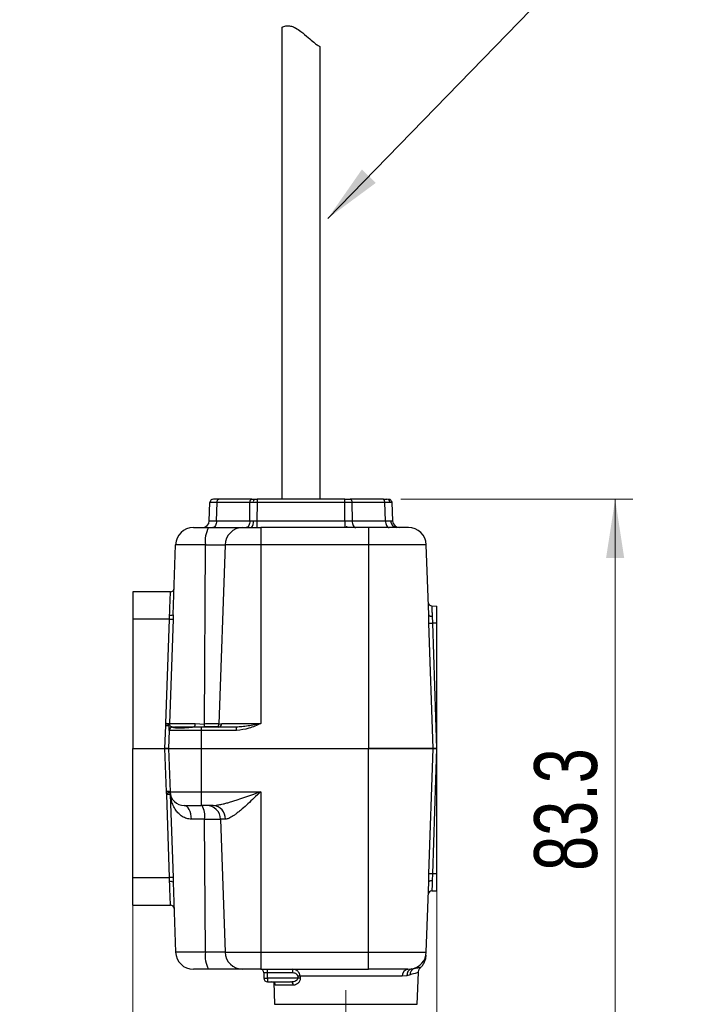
# Model space of a CAD drawing. Header units: millimetres. Extents: x 15 to 415, y 5 to 292.
# Tile 4 of 48: x 60 to 98, y 81 to 137. Entities that reach past the tile are written whole.
import ezdxf

# ---------------------------------------------------------------- set-up
doc = ezdxf.new("R2010")
doc.units = ezdxf.units.MM
doc.linetypes.add('PHANTOM', pattern=[12.7, 6.35, -1.27, 1.27, -1.27, 1.27, -1.27])
doc.styles.add('SLDTEXTSTYLE0', font='TXT', dxfattribs={"width": 0.75})
doc.dimstyles.new('SLDDIMSTYLE1', dxfattribs={"dimtxt": 3.527778, "dimasz": 3.302, "dimexe": 0, "dimexo": 0.0625, "dimgap": 0.881944, "dimtad": 1, "dimdec": 1, "dimlfac": 2.5, "dimrnd": 1e-09, "dimzin": 12, "dimdsep": 46, "dimtxsty": 'SLDTEXTSTYLE0', "dimsah": 1, "dimcen": 0.09, "dimadec": 0, "dimazin": 3, "dimtfac": 1, "dimtdec": 1, "dimtmove": 0, "dimatfit": 0, "dimfxl": 1, "dimfrac": 2, "dimtolj": 1, "dimtzin": 12, "dimarcsym": 0})
doc.dimstyles.new('SLDDIMSTYLE2', dxfattribs={"dimtxt": 3.527778, "dimasz": 3.302, "dimexe": 0, "dimexo": 0.0625, "dimgap": 0.881944, "dimtad": 1, "dimdec": 1, "dimlfac": 2.5, "dimrnd": 1e-09, "dimzin": 12, "dimdsep": 46, "dimtxsty": 'SLDTEXTSTYLE0', "dimsah": 1, "dimcen": 0.09, "dimadec": 0, "dimazin": 3, "dimtfac": 1, "dimtdec": 1, "dimtofl": 0, "dimtmove": 0, "dimatfit": 3, "dimfxl": 1, "dimfrac": 2, "dimtolj": 1, "dimtzin": 12, "dimarcsym": 0})
doc.dimstyles.new('SLDDIMSTYLE5', dxfattribs={"dimtxt": 0.18, "dimasz": 3.302, "dimexe": 0, "dimexo": 0.0625, "dimgap": 0, "dimtad": 0, "dimtih": 1, "dimtoh": 1, "dimdec": 0, "dimrnd": 1e-09, "dimzin": 0, "dimdsep": 46, "dimtxsty": 'Standard', "dimsah": 1, "dimcen": 0.09, "dimadec": 0, "dimazin": 0, "dimtfac": 3.302, "dimtdec": 0, "dimtofl": 0, "dimtmove": 0, "dimatfit": 3, "dimfxl": 1, "dimfrac": 2, "dimtolj": 1, "dimtzin": 0, "dimarcsym": 0})
doc.dimstyles.new('SLDDIMSTYLE6', dxfattribs={"dimtxt": 3.527778, "dimasz": 3.302, "dimexe": 0, "dimexo": 0.0625, "dimgap": 0.881944, "dimtad": 1, "dimlfac": 2.5, "dimrnd": 1e-09, "dimzin": 12, "dimdsep": 46, "dimtxsty": 'SLDTEXTSTYLE0', "dimsah": 1, "dimcen": 0.09, "dimadec": 0, "dimazin": 3, "dimtfac": 1, "dimtmove": 0, "dimatfit": 0, "dimfxl": 1, "dimfrac": 2, "dimtolj": 1, "dimtzin": 12, "dimarcsym": 0})

# ---------------------------------------------------------------- blocks, each defined once
blk = doc.blocks.new('_D_8')
at = {"color": 7, "linetype": 'Continuous', "lineweight": 0}
for p, q in [((83.156, 94.788), (83.156, 61.539)), ((78.043, 69.777), (78.043, 61.539)), ((78.043, 62.539), (71.693, 62.539)), ((78.043, 62.539), (83.156, 62.539)), ((83.156, 62.539), (96.205, 62.539))]:
    blk.add_line(p, q, dxfattribs=at)
at = {"color": 7, "linetype": 'Continuous', "lineweight": 18}
for points in [[(78.043, 62.539), (74.741, 63.047), (74.741, 62.031)], [(83.156, 62.539), (86.458, 62.031), (86.458, 63.047)]]:
    blk.add_solid(points, dxfattribs=at)
at = {"color": 7, "linetype": 'Continuous', "lineweight": 18, "insert": (84.475, 67.087), "char_height": 3.5278, "attachment_point": 1, "style": 'SLDTEXTSTYLE0'}
blk.add_mtext('12.78', dxfattribs=at)
blk = doc.blocks.new('_D_9')
at = {"color": 7, "linetype": 'Continuous', "lineweight": 0}
for p, q in [((66.09, 94.788), (66.09, 51.481)), ((83.156, 94.788), (83.156, 51.481)), ((66.09, 52.481), (59.74, 52.481)), ((66.09, 52.481), (83.156, 52.481)), ((83.156, 52.481), (89.506, 52.481))]:
    blk.add_line(p, q, dxfattribs=at)
at = {"color": 7, "linetype": 'Continuous', "lineweight": 18}
for points in [[(66.09, 52.481), (62.788, 52.989), (62.788, 51.973)], [(83.156, 52.481), (86.458, 51.973), (86.458, 52.989)]]:
    blk.add_solid(points, dxfattribs=at)
at = {"color": 7, "linetype": 'Continuous', "lineweight": 18, "insert": (70.218, 57.028), "char_height": 3.5278, "attachment_point": 1, "style": 'SLDTEXTSTYLE0'}
blk.add_mtext('42.7', dxfattribs=at)
blk = doc.blocks.new('_D_10')
at = {"color": 7, "linetype": 'Continuous', "lineweight": 0}
for p, q in [((81.13, 109.788), (94.157, 109.788)), ((93.157, 76.468), (93.157, 109.788)), ((81.163, 76.468), (94.157, 76.468))]:
    blk.add_line(p, q, dxfattribs=at)
at = {"color": 7, "linetype": 'Continuous', "lineweight": 18}
for points in [[(93.157, 109.788), (92.649, 106.486), (93.665, 106.486)], [(93.157, 76.468), (93.665, 79.77), (92.649, 79.77)]]:
    blk.add_solid(points, dxfattribs=at)
at = {"color": 7, "linetype": 'Continuous', "lineweight": 18, "insert": (88.61, 88.914), "char_height": 3.5278, "attachment_point": 1, "rotation": 90, "style": 'SLDTEXTSTYLE0'}
blk.add_mtext('83.3', dxfattribs=at)

msp = doc.modelspace()

# ---------------------------------------------------------------- linework, layer by layer
at = {"color": 7, "linetype": 'Continuous', "lineweight": 25}
for p, q in [((74.443265, 136.291492), (74.443265, 109.788263)), ((76.603265, 109.788263), (76.603265, 135.199449)), ((70.380872, 108.574303), (70.416524, 109.595242)), ((70.780629, 108.574303), (70.816281, 109.595242)), ((72.660802, 109.595242), (70.816281, 109.595242)), ((72.760741, 109.788263), (70.91622, 109.788263)), ((72.651249, 108.574303), (72.660802, 109.595242)), ((72.853632, 109.595488), (72.660802, 109.595242)), ((72.760741, 109.788263), (72.905362, 109.788263)), ((73.060559, 109.595242), (72.853632, 109.595488)), ((72.905362, 109.788263), (73.060559, 109.788263)), ((73.060559, 109.595242), (73.051006, 108.574303)), ((73.060559, 109.788263), (73.060559, 109.595242)), ((77.985971, 109.788263), (73.060559, 109.788263)), ((77.985971, 109.595242), (73.060559, 109.595242)), ((77.985971, 109.595242), (77.985971, 109.788263)), ((77.995524, 108.574303), (77.985971, 109.595242)), ((80.13031, 109.788263), (78.285788, 109.788263)), ((78.385727, 109.595242), (78.39528, 108.574303)), ((80.230249, 109.595242), (78.385727, 109.595242)), ((80.265901, 108.574303), (80.230249, 109.595242)), ((80.630005, 109.595242), (80.623145, 109.595443)), ((80.630005, 109.595242), (80.665657, 108.574303)), ((70.780629, 108.574303), (72.651249, 108.574303)), ((72.651249, 108.574303), (72.844072, 108.573811)), ((72.844072, 108.573811), (73.051006, 108.574303)), ((73.051006, 108.574303), (77.995524, 108.574303)), ((73.051006, 108.574303), (73.051006, 108.188263)), ((77.995524, 108.574303), (77.995524, 108.188263)), ((78.39528, 108.574303), (80.265901, 108.574303)), ((73.269905, 108.188263), (73.269905, 107.223162)), ((79.323265, 108.188263), (73.269905, 108.188263)), ((78.083265, 108.268263), (78.083265, 108.188263)), ((79.323265, 108.188263), (79.323265, 107.223162)), ((81.557576, 108.188263), (79.323265, 108.188263)), ((68.352519, 103.298755), (68.489563, 107.223162)), ((70.164376, 107.223162), (68.489563, 107.223162)), ((70.102363, 97.160188), (70.164376, 107.223162)), ((70.164376, 107.223162), (71.26812, 107.223162)), ((71.26812, 107.223162), (70.922228, 97.160188)), ((73.269905, 107.223162), (71.26812, 107.223162)), ((73.269905, 107.223162), (73.269905, 97.181283)), ((79.323265, 107.223162), (73.269905, 107.223162)), ((79.323265, 107.223162), (79.323265, 95.788263)), ((82.556967, 107.223162), (79.323265, 107.223162)), ((82.694478, 103.285359), (82.556967, 107.223162)), ((68.204412, 104.588263), (66.090247, 104.588263)), ((66.090247, 104.588263), (66.090247, 103.044102)), ((82.862916, 103.79292), (83.156282, 103.782675)), ((83.156282, 102.822967), (83.156282, 103.782675)), ((66.090247, 103.044102), (66.090247, 95.788263)), ((68.143903, 103.044102), (66.090247, 103.044102)), ((67.949436, 97.181536), (68.143903, 103.044102)), ((68.143903, 103.044102), (68.152641, 103.27046)), ((68.343768, 103.044102), (68.148508, 97.181283)), ((68.352519, 103.298755), (68.343768, 103.044102)), ((82.709039, 102.823273), (82.694478, 103.285359)), ((82.887376, 103.208634), (82.901844, 102.823277)), ((82.941366, 95.788263), (82.709039, 102.823273)), ((82.901844, 102.823277), (83.133444, 95.788263)), ((83.156282, 102.822967), (82.901844, 102.823277)), ((83.156282, 95.788263), (83.156282, 102.822967)), ((67.890369, 95.788263), (67.935552, 97.082138)), ((67.935552, 97.082138), (67.949436, 97.181536)), ((68.125412, 96.795242), (68.090247, 95.788263)), ((69.923265, 96.795242), (68.125412, 96.795242)), ((68.142649, 97.13962), (68.13543, 97.082138)), ((68.148508, 97.181283), (69.592162, 97.181283)), ((68.32529, 96.988263), (68.338136, 96.988263)), ((68.413977, 96.956616), (68.408698, 96.958973)), ((69.721051, 96.988263), (68.436829, 96.988263)), ((70.101267, 96.993937), (69.527669, 96.9913)), ((69.592162, 97.181283), (70.102363, 97.160188)), ((69.923265, 96.988263), (69.721051, 96.988263)), ((69.923265, 96.988263), (69.923265, 96.795242)), ((71.910767, 96.988263), (69.923265, 96.988263)), ((69.923265, 96.795242), (69.923265, 95.788263)), ((71.910767, 96.795242), (69.923265, 96.795242)), ((70.922804, 96.9913), (70.819418, 96.993937)), ((70.922228, 97.160188), (71.074847, 97.181283)), ((71.074847, 97.181283), (73.269905, 97.181283)), ((71.910767, 96.795242), (71.910767, 96.988263)), ((66.090247, 95.788263), (67.890369, 95.788263)), ((66.090247, 88.532423), (66.090247, 95.788263)), ((68.090247, 95.788263), (67.890369, 95.788263)), ((67.975154, 93.360343), (67.890369, 95.788263)), ((67.890369, 95.788263), (68.090247, 95.788263)), ((68.090247, 95.788263), (69.923265, 95.788263)), ((68.090247, 95.788263), (68.175032, 93.360343)), ((69.923265, 95.788263), (79.323265, 95.788263)), ((69.923265, 95.788263), (69.923265, 93.360343)), ((79.323265, 95.788263), (82.941366, 95.788263)), ((79.323265, 84.353363), (79.323265, 95.788263)), ((82.940821, 95.788263), (79.323265, 95.788263)), ((82.709095, 88.753363), (82.940821, 95.788263)), ((83.139848, 95.788263), (82.908883, 88.753363)), ((83.156282, 95.788263), (83.139848, 95.788263)), ((83.156282, 88.753363), (83.156282, 95.788263)), ((67.981843, 93.274647), (67.975154, 93.360343)), ((67.988083, 93.193447), (67.981843, 93.274647)), ((68.143903, 88.532423), (67.988083, 93.193447)), ((68.175032, 93.360343), (69.923265, 93.360343)), ((68.180383, 93.291786), (68.187403, 93.193447)), ((68.187403, 93.193447), (68.343768, 88.532423)), ((69.923265, 93.360343), (73.269905, 93.360343)), ((69.923265, 93.360343), (69.923265, 92.588263)), ((73.269905, 93.360343), (73.269905, 84.353363)), ((70.591622, 92.588263), (69.923265, 92.588263)), ((70.118387, 91.816182), (69.374769, 91.816182)), ((70.118387, 91.816182), (71.011603, 91.816182)), ((70.164376, 84.353363), (70.118387, 91.816182)), ((71.011603, 91.816182), (71.26812, 84.353363)), ((71.28375, 91.816182), (71.011603, 91.816182)), ((66.090247, 88.532423), (68.143903, 88.532423)), ((66.090247, 86.988263), (66.090247, 88.532423)), ((68.152641, 88.306065), (68.143903, 88.532423)), ((68.343768, 88.532423), (68.352519, 88.27777)), ((82.694683, 88.29703), (82.709095, 88.753363)), ((82.908883, 88.753363), (82.894561, 88.373085)), ((83.156282, 88.753363), (82.908883, 88.753363)), ((83.156282, 87.788263), (83.156282, 88.753363)), ((68.352519, 88.27777), (68.489563, 84.353363)), ((82.556967, 84.353363), (82.694683, 88.29703)), ((82.870054, 87.788263), (83.156282, 87.788263)), ((66.090247, 86.988263), (68.204412, 86.988263)), ((70.164376, 84.353363), (68.489563, 84.353363)), ((71.26812, 84.353363), (70.164376, 84.353363)), ((71.26812, 84.353363), (73.269905, 84.353363)), ((73.269905, 84.353363), (79.323265, 84.353363)), ((73.269905, 84.353363), (73.269905, 83.388263)), ((79.323265, 84.353363), (82.556967, 84.353363)), ((79.323265, 83.388263), (79.323265, 84.353363)), ((73.269905, 83.388263), (79.323265, 83.388263)), ((73.643265, 83.188263), (73.443265, 83.188263)), ((73.443265, 83.188263), (73.443265, 82.888263)), ((73.643265, 83.188263), (73.643265, 83.388263)), ((75.040465, 83.188263), (73.643265, 83.188263)), ((73.643265, 82.888263), (73.643265, 83.188263)), ((75.040465, 83.388263), (75.040465, 83.188263)), ((75.472867, 83.002222), (75.346385, 82.995242)), ((75.346385, 82.995242), (75.352292, 82.888263)), ((81.21102, 83.002222), (75.472867, 83.002222)), ((75.472867, 83.002222), (75.478609, 82.895242)), ((81.468386, 83.024332), (81.21102, 83.002222)), ((81.647399, 83.074595), (81.468386, 83.024332)), ((81.522774, 83.388263), (81.734596, 83.404055)), ((82.050005, 81.421283), (82.112437, 83.209098)), ((73.443265, 82.888263), (73.643265, 82.888263)), ((73.643265, 82.888263), (73.643265, 82.688263)), ((75.352292, 82.888263), (73.643265, 82.888263)), ((73.643265, 82.688263), (74.944463, 82.688263)), ((73.993212, 82.661574), (74.036524, 81.421283)), ((75.090402, 82.495242), (74.090999, 82.495242)), ((75.478609, 82.895242), (75.352292, 82.888263))]:
    msp.add_line(p, q, dxfattribs=at)
at = {"color": 7, "linetype": 'PHANTOM', "lineweight": 18}
msp.add_line((78.043265, 70.776504), (78.043265, 83.028263), dxfattribs=at)
at = {"color": 8, "linetype": 'Continuous', "lineweight": 25}
msp.add_line((74.036524, 81.421283), (82.050005, 81.421283), dxfattribs=at)
at = {"color": 7, "linetype": 'Continuous', "lineweight": 25, "flags": 128}
for points in [[(70.816281, 109.595242), (70.818783, 109.633253), (70.824865, 109.66961), (70.834305, 109.702978), (70.846754, 109.73213), (70.861756, 109.755997), (70.878759, 109.773699), (70.897139, 109.784588), (70.91622, 109.788263)], [(72.660802, 109.595242), (72.663304, 109.633253), (72.669387, 109.66961), (72.678826, 109.702978), (72.691275, 109.73213), (72.706277, 109.755997), (72.723281, 109.773699), (72.74166, 109.784588), (72.760741, 109.788263)], [(78.285788, 109.788263), (78.304869, 109.784588), (78.323249, 109.773699), (78.340252, 109.755997), (78.355254, 109.73213), (78.367703, 109.702978), (78.377143, 109.66961), (78.383225, 109.633253), (78.385727, 109.595242)], [(80.230249, 109.595242), (80.227747, 109.633253), (80.221664, 109.66961), (80.212225, 109.702978), (80.199776, 109.73213), (80.184774, 109.755997), (80.16777, 109.773699), (80.149391, 109.784588), (80.13031, 109.788263)], [(80.430127, 109.788263), (80.468289, 109.784588), (80.5047, 109.77384)], [(80.624839, 109.633948), (80.625001, 109.633253), (80.630005, 109.595242)], [(70.780629, 108.574303), (70.775625, 108.498282), (70.76346, 108.425568), (70.744581, 108.358832), (70.719682, 108.300527), (70.689678, 108.252794), (70.655672, 108.217389), (70.618912, 108.195612), (70.580751, 108.188263)], [(72.651249, 108.574303), (72.646245, 108.498282), (72.63408, 108.425568), (72.615202, 108.358832), (72.590303, 108.300527), (72.560299, 108.252794), (72.526292, 108.217389), (72.489533, 108.195612), (72.451371, 108.188263)], [(78.39528, 108.574303), (78.400284, 108.498282), (78.412449, 108.425568), (78.431328, 108.358832), (78.456227, 108.300527), (78.486231, 108.252794), (78.520237, 108.217389), (78.556997, 108.195612), (78.595158, 108.188263)], [(80.265901, 108.574303), (80.270905, 108.498282), (80.28307, 108.425568), (80.301949, 108.358832), (80.326847, 108.300527), (80.356851, 108.252794), (80.390858, 108.217389), (80.427617, 108.195612), (80.465779, 108.188263)], [(82.694478, 103.285359), (82.698632, 103.269709), (82.709842, 103.254875), (82.727705, 103.241392), (82.751575, 103.229745), (82.780594, 103.220355), (82.813713, 103.213561), (82.849741, 103.209606), (82.887376, 103.208634)], [(69.374769, 91.816182), (69.364749, 91.968223), (69.34039, 92.113652), (69.302589, 92.247124), (69.252733, 92.363734), (69.192655, 92.459199), (69.124563, 92.53001), (69.050958, 92.573564), (68.974545, 92.588263)], [(82.694683, 88.29703), (82.699013, 88.312932), (82.71072, 88.327971), (82.729363, 88.34158), (82.754239, 88.353244), (82.784408, 88.362525), (82.818732, 88.369071), (82.855918, 88.372636), (82.894561, 88.373085)]]:
    msp.add_lwpolyline(points, dxfattribs=at)
at = {"color": 8, "linetype": 'Continuous', "lineweight": 25, "flags": 128}
msp.add_lwpolyline([(70.922804, 96.9913), (70.915153, 96.989841), (70.909229, 96.988263)], dxfattribs=at)
at = {"color": 7, "linetype": 'Continuous', "lineweight": 25}
for centre, radius, start, end in [((70.616403, 109.588263), 0.2, 148.5934184, 178), ((70.616403, 109.588263), 0.2, 90, 130.0454618), ((73.076885, 109.638907), 0.227436, 138.9520115, 191.0056618), ((80.336144, 109.601958), 0.186805, 358.2707873, 85.8080104), ((69.981116, 108.588263), 0.4, 270, 358), ((72.397565, 108.486973), 0.454872, 318.9520115, 11.0056618), ((80.932067, 108.560872), 0.373609, 178.2707873, 265.8080104), ((81.065413, 108.588263), 0.4, 182, 270), ((69.488954, 107.188263), 1, 90, 178), ((71.649133, 107.450501), 1.50206, 150.582738, 188.705262), ((72.259366, 107.196692), 0.9916, 90.4356675, 178.4703304), ((81.557576, 107.188263), 1, 2, 90), ((68.204412, 104.788263), 0.2, 270, 358), ((82.869896, 103.992798), 0.2, 182, 268), ((68.21127, 103.576427), 0.311533, 259.1525124, 296.962017), ((82.805408, 104.342856), 1.522636, 266.3712674, 273.6312597), ((68.32529, 96.788263), 0.2, 90, 178), ((67.947872, 97.188259), 0.200757, 345.9791988, 358.0086558), ((68.338118, 96.888576), 0.099686, 44.9253444, 89.9895768), ((69.364903, 97.152492), 0.229076, 315.2782671, 7.2200373), ((69.45638, 97.08132), 0.65078, 352.2833738, 6.9608364), ((70.719028, 97.170934), 0.203484, 299.5612526, 356.9730629), ((70.879451, 97.181826), 0.195397, 282.8191289, 359.8405507), ((68.075093, 91.926509), 1.437313, 86.0128986, 93.9871014), ((68.204761, 91.850879), 1.441114, 90.9692408, 98.8984895), ((68.087743, 91.502957), 1.693425, 86.6261316, 93.3738684), ((68.974545, 93.388263), 0.8, 182, 270), ((68.930581, 91.998053), 1.201648, 351.294738, 29.417262), ((70.218606, 91.795006), 0.79328, 1.529672, 89.5643321), ((70.536435, 91.842523), 0.747779, 357.9813277, 85.7676758), ((68.243836, 87.060197), 1.475614, 86.1168025, 93.8831975), ((82.808989, 87.21791), 1.538699, 86.2776742, 93.7223258), ((68.21127, 88.000098), 0.311533, 63.037983, 100.8474876), ((82.870054, 87.588263), 0.2, 90, 178), ((68.204412, 86.788263), 0.2, 2, 90), ((69.488954, 84.388263), 1, 182, 270), ((71.649133, 84.126024), 1.50206, 171.294738, 209.417262), ((72.259366, 84.379833), 0.9916, 181.529672, 269.5643301), ((81.557576, 84.388263), 1, 280.196257, 358), ((73.243265, 83.188263), 0.2, 360, 90), ((81.570668, 83.030683), 0.360772, 97.6286839, 184.5247255), ((81.824338, 83.057963), 0.357538, 104.5366708, 185.3973758), ((82.003542, 83.106333), 0.357554, 111.0807917, 185.0924713), ((73.643265, 82.888263), 0.2, 180, 270), ((73.893473, 82.490697), 0.197578, 1.3182957, 89.3639749), ((74.913984, 82.513537), 0.177364, 354.0794762, 80.1050437)]:
    msp.add_arc(centre, radius, start, end, dxfattribs=at)
at = {"color": 8, "linetype": 'Continuous', "lineweight": 25}
for centre, radius, start, end in [((70.157325, 96.953986), 0.068838, 144.5235675, 150.1367934), ((70.867399, 96.918017), 0.089812, 122.2928941, 128.5428374)]:
    msp.add_arc(centre, radius, start, end, dxfattribs=at)
at = {"color": 7, "linetype": 'Continuous', "lineweight": 25}
for points, knots in [([(74.457925, 136.291492), (74.45584, 136.290542), (74.450361, 136.288046), (74.562034, 136.340109), (74.753141, 136.381882), (74.996502, 136.351677), (75.256634, 136.244546), (75.425502, 136.121991), (75.523265, 136.05104)], [0, 0, 0, 0, 0.113431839, 0.29812211, 0.501695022, 0.649367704, 0.797007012, 1, 1, 1, 1]), ([(75.523265, 136.05104), (75.662804, 135.93312), (75.916485, 135.718744), (76.226111, 135.443842), (76.452232, 135.280098), (76.585083, 135.204746), (76.5929, 135.201041), (76.596259, 135.199449)], [0, 0, 0, 0, 0.281322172, 0.511438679, 0.68843047, 0.866140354, 1, 1, 1, 1]), ([(70.816281, 109.595242), (70.758462, 109.595561), (70.642829, 109.596198), (70.516701, 109.596493), (70.432382, 109.596198), (70.42181, 109.595561), (70.416524, 109.595242)], [0, 0, 0, 0, 0.250007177, 0.5, 0.749992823, 1, 1, 1, 1]), ([(70.544216, 109.774781), (70.526381, 109.766004), (70.490338, 109.748267), (70.451088, 109.703286), (70.426499, 109.650872), (70.424457, 109.613757), (70.423465, 109.595707)], [0, 0, 0, 0, 0.251834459, 0.508958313, 0.761204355, 1, 1, 1, 1]), ([(70.91622, 109.788263), (70.872888, 109.788263), (70.786241, 109.788263), (70.691424, 109.788263), (70.628453, 109.788263), (70.62042, 109.788263), (70.616403, 109.788263)], [0, 0, 0, 0, 0.250047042, 0.5, 0.749952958, 1, 1, 1, 1]), ([(80.13031, 109.788263), (80.174117, 109.788263), (80.261728, 109.788263), (80.320443, 109.788263), (80.349799, 109.788263)], [0, 0, 0, 0, 0.500026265, 1, 1, 1, 1]), ([(80.522863, 109.596321), (80.484232, 109.596277), (80.406057, 109.596189), (80.289306, 109.59556), (80.230249, 109.595242)], [0, 0, 0, 0, 0.494154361, 1, 1, 1, 1]), ([(80.62826, 109.595491), (80.626445, 109.613609), (80.62269, 109.651086), (80.596487, 109.703407), (80.556264, 109.748333), (80.5202, 109.766013), (80.502315, 109.77478)], [0, 0, 0, 0, 0.235524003, 0.487169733, 0.745678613, 1, 1, 1, 1]), ([(70.380872, 108.574303), (70.386126, 108.573718), (70.396631, 108.57255), (70.480928, 108.572167), (70.607098, 108.57255), (70.722781, 108.573718), (70.780629, 108.574303)], [0, 0, 0, 0, 0.250028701, 0.5, 0.749971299, 1, 1, 1, 1]), ([(80.265901, 108.574303), (80.32499, 108.573677), (80.441792, 108.572441), (80.51999, 108.572244), (80.558628, 108.572146)], [0, 0, 0, 0, 0.505889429, 1, 1, 1, 1]), ([(80.558628, 108.572146), (80.589315, 108.572244), (80.651421, 108.572441), (80.660875, 108.573677), (80.665657, 108.574303)], [0, 0, 0, 0, 0.494110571, 1, 1, 1, 1]), ([(69.488954, 108.188263), (69.500413, 108.188263), (69.524065, 108.188263), (69.714551, 108.188263), (69.995782, 108.188263), (70.228152, 108.188263), (70.340739, 108.188263)], [0, 0, 0, 0, 0.242259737, 0.5, 0.757740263, 1, 1, 1, 1]), ([(70.340739, 108.188263), (70.567723, 108.188263), (71.032598, 108.188263), (71.620173, 108.188263), (72.065279, 108.188263), (72.190624, 108.188263), (72.251826, 108.188263)], [0, 0, 0, 0, 0.2441339, 0.500000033, 0.755866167, 1, 1, 1, 1]), ([(72.251826, 108.188263), (72.283654, 108.188263), (72.349343, 108.188263), (72.593287, 108.188263), (72.913153, 108.188263), (73.153468, 108.188263), (73.269905, 108.188263)], [0, 0, 0, 0, 0.2422598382, 0.5000000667, 0.7577402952, 1, 1, 1, 1]), ([(68.152641, 103.27046), (68.160337, 103.468077), (68.174329, 103.827386), (68.191195, 104.250061), (68.202171, 104.533331), (68.203676, 104.570212), (68.204412, 104.588263)], [0, 0, 0, 0, 0.2750388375, 0.500077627, 0.7553168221, 1, 1, 1, 1]), ([(82.862916, 103.79292), (82.863229, 103.786439), (82.863878, 103.773033), (82.868782, 103.660365), (82.876328, 103.476), (82.883623, 103.299471), (82.887376, 103.208634)], [0, 0, 0, 0, 0.2267180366, 0.4689760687, 0.7267486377, 1, 1, 1, 1]), ([(68.143903, 103.044102), (68.168863, 103.043333), (68.207242, 103.042151), (68.253489, 103.041413), (68.285367, 103.041201), (68.311166, 103.041413), (68.336296, 103.042151), (68.340824, 103.043333), (68.343768, 103.044102)], [0, 0, 0, 0, 0.239630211, 0.368471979, 0.5, 0.631528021, 0.760369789, 1, 1, 1, 1]), ([(67.949436, 97.181536), (67.973283, 97.175672), (68.020977, 97.163943), (68.078807, 97.150893), (68.114396, 97.143469), (68.135328, 97.139851), (68.140073, 97.139702), (68.142649, 97.13962)], [0, 0, 0, 0, 0.249600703, 0.499214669, 0.697676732, 0.835945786, 1, 1, 1, 1]), ([(68.148508, 97.181283), (68.14592, 97.18081), (68.141149, 97.17994), (68.119695, 97.17905), (68.083035, 97.178807), (68.023361, 97.179386), (67.974078, 97.180819), (67.949436, 97.181536)], [0, 0, 0, 0, 0.164064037, 0.302331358, 0.500750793, 0.750372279, 1, 1, 1, 1]), ([(68.125412, 96.795242), (68.126158, 96.816611), (68.127654, 96.859459), (68.132834, 97.007784), (68.13543, 97.082138)], [0, 0, 0, 0, 0.498705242, 1, 1, 1, 1]), ([(69.721051, 96.988263), (69.62604, 96.983973), (69.43672, 96.975426), (69.157032, 96.946216), (68.901853, 96.926104), (68.67994, 96.918256), (68.498841, 96.926299), (68.375479, 96.945994), (68.309791, 96.970745), (68.32356, 96.977301), (68.327697, 96.979271)], [0, 0, 0, 0, 0.1352817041, 0.2695653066, 0.4050001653, 0.5395897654, 0.6738214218, 0.8089062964, 0.9425854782, 1, 1, 1, 1]), ([(70.819418, 96.993937), (70.785496, 96.99415), (70.717394, 96.994576), (70.549346, 96.993308), (70.344251, 96.994829), (70.182308, 96.994235), (70.101267, 96.993937)], [0, 0, 0, 0, 0.248977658, 0.499848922, 0.749707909, 1, 1, 1, 1]), ([(70.922228, 97.160188), (70.900586, 97.165159), (70.849471, 97.176899), (70.654868, 97.17766), (70.386374, 97.176902), (70.186848, 97.16516), (70.102363, 97.160188)], [0, 0, 0, 0, 0.21168289, 0.499941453, 0.788260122, 1, 1, 1, 1]), ([(73.269905, 97.181283), (73.151193, 97.158054), (72.915766, 97.111989), (72.559994, 97.049572), (72.225482, 97.00018), (72.008215, 96.991953), (71.910767, 96.988263)], [0, 0, 0, 0, 0.260764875, 0.517145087, 0.783429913, 1, 1, 1, 1]), ([(73.269905, 97.181283), (73.052046, 97.084175), (72.617474, 96.890471), (72.145921, 96.826929), (71.910767, 96.795242)], [0, 0, 0, 0, 0.501318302, 1, 1, 1, 1]), ([(82.940821, 95.788263), (82.945004, 95.788263), (82.951257, 95.788263), (82.973745, 95.788263), (82.994575, 95.788263), (83.019542, 95.788263), (83.047794, 95.788263), (83.087388, 95.788263), (83.119174, 95.788263), (83.139848, 95.788263)], [0, 0, 0, 0, 0.227733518, 0.340374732, 0.45293898, 0.565494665, 0.678050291, 0.790605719, 1, 1, 1, 1]), ([(83.133444, 95.788263), (83.111027, 95.788263), (83.077521, 95.788263), (83.037423, 95.788263), (83.010315, 95.788263), (82.986781, 95.788263), (82.967609, 95.788263), (82.949429, 95.788263), (82.944465, 95.788263), (82.941366, 95.788263)], [0, 0, 0, 0, 0.2329282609, 0.3481388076, 0.4632760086, 0.5784066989, 0.6935373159, 0.8086677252, 1, 1, 1, 1]), ([(69.374769, 91.816182), (69.284844, 91.824256), (69.145894, 91.836731), (68.979672, 91.904128), (68.823663, 91.990723), (68.658622, 92.126797), (68.48808, 92.332106), (68.347328, 92.580962), (68.2377, 92.876318), (68.204584, 93.085121), (68.187403, 93.193447)], [0, 0, 0, 0, 0.118066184, 0.182432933, 0.251197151, 0.375925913, 0.500763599, 0.660191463, 0.823708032, 1, 1, 1, 1]), ([(70.591622, 92.588263), (70.648013, 92.590681), (70.768332, 92.595843), (70.977258, 92.631956), (71.194868, 92.681459), (71.418086, 92.741077), (71.642558, 92.806721), (71.944909, 92.901344), (72.319645, 93.026087), (72.782272, 93.18674), (73.099617, 93.299718), (73.269905, 93.360343)], [0, 0, 0, 0, 0.073375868, 0.15655742, 0.25002733, 0.325497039, 0.408830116, 0.500095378, 0.658499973, 0.816749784, 1, 1, 1, 1]), ([(73.269905, 93.360343), (73.141917, 93.23827), (72.900876, 93.008369), (72.550857, 92.68104), (72.267312, 92.426771), (72.041081, 92.23701), (71.873876, 92.105859), (71.6835, 91.971059), (71.477178, 91.847393), (71.345365, 91.826124), (71.28375, 91.816182)], [0, 0, 0, 0, 0.18106463, 0.341002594, 0.499304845, 0.590031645, 0.673179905, 0.749136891, 0.882734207, 1, 1, 1, 1]), ([(68.974545, 92.588263), (68.988697, 92.588263), (69.017001, 92.588263), (69.202866, 92.588262), (69.398375, 92.588263), (69.514934, 92.588263), (69.58293, 92.588263), (69.638613, 92.588263), (69.75301, 92.588263), (69.863668, 92.588263), (69.923265, 92.588263)], [0, 0, 0, 0, 0.249369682, 0.498739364, 0.629119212, 0.759353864, 0.761275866, 0.776717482, 0.879746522, 1, 1, 1, 1]), ([(68.204412, 86.988263), (68.203676, 87.006312), (68.20217, 87.043192), (68.191195, 87.326456), (68.17433, 87.749132), (68.160337, 88.108441), (68.152641, 88.306065)], [0, 0, 0, 0, 0.244676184, 0.499922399, 0.724951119, 1, 1, 1, 1]), ([(82.894561, 88.373085), (82.8908, 88.282156), (82.883494, 88.105483), (82.875933, 87.92091), (82.871018, 87.808158), (82.870368, 87.794746), (82.870054, 87.788263)], [0, 0, 0, 0, 0.273384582, 0.53117873, 0.773382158, 1, 1, 1, 1]), ([(82.234264, 83.48123), (82.27957, 83.528639), (82.370727, 83.624025), (82.467812, 83.797497), (82.533337, 83.983587), (82.545034, 84.113031), (82.550804, 84.17689)], [0, 0, 0, 0, 0.250359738, 0.503724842, 0.755173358, 1, 1, 1, 1]), ([(70.340739, 83.388263), (70.228152, 83.388263), (69.995782, 83.388263), (69.714551, 83.388263), (69.524065, 83.388263), (69.500413, 83.388263), (69.488954, 83.388263)], [0, 0, 0, 0, 0.242259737, 0.5, 0.757740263, 1, 1, 1, 1]), ([(72.251826, 83.388263), (72.190624, 83.388263), (72.065279, 83.388263), (71.620173, 83.388263), (71.032598, 83.388263), (70.567723, 83.388263), (70.340739, 83.388263)], [0, 0, 0, 0, 0.2441338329, 0.4999999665, 0.7558661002, 1, 1, 1, 1]), ([(73.269905, 83.388263), (73.153468, 83.388263), (72.913153, 83.388263), (72.593287, 83.388263), (72.349343, 83.388263), (72.283654, 83.388263), (72.251826, 83.388263)], [0, 0, 0, 0, 0.242259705, 0.499999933, 0.757740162, 1, 1, 1, 1]), ([(75.472867, 83.002222), (75.469417, 83.032899), (75.462338, 83.095848), (75.413047, 83.204168), (75.319368, 83.305183), (75.183775, 83.375572), (75.087791, 83.384072), (75.040465, 83.388263)], [0, 0, 0, 0, 0.139899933, 0.287079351, 0.539031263, 0.77271758, 1, 1, 1, 1]), ([(75.346385, 82.995242), (75.343788, 83.011008), (75.338382, 83.043838), (75.299976, 83.099141), (75.232011, 83.14835), (75.138497, 83.182021), (75.0731, 83.186185), (75.040465, 83.188263)], [0, 0, 0, 0, 0.120778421, 0.251494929, 0.501141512, 0.751053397, 1, 1, 1, 1]), ([(81.522774, 83.388263), (81.454142, 83.388263), (81.312486, 83.388263), (80.785506, 83.388263), (80.094281, 83.388263), (79.574905, 83.388263), (79.323265, 83.388263)], [0, 0, 0, 0, 0.242252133, 0.5, 0.757747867, 1, 1, 1, 1]), ([(82.112378, 83.207408), (82.091835, 83.203681), (82.050822, 83.19624), (81.781714, 83.115095), (81.647399, 83.074595)], [0, 0, 0, 0, 0.500886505, 1, 1, 1, 1]), ([(82.112378, 83.207408), (82.114706, 83.233089), (82.119406, 83.284948), (82.14562, 83.359196), (82.184059, 83.427915), (82.219896, 83.465693), (82.237643, 83.484402)], [0, 0, 0, 0, 0.2476107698, 0.4999999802, 0.7523892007, 1, 1, 1, 1]), ([(73.930561, 82.685049), (73.940201, 82.682529), (73.957331, 82.67805), (73.968926, 82.673111), (73.973995, 82.670952)], [0, 0, 0, 0, 0.562777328, 1, 1, 1, 1]), ([(74.944463, 82.688263), (75.023537, 82.694888), (75.142186, 82.704828), (75.26778, 82.762126), (75.318666, 82.804532), (75.339725, 82.831527), (75.35242, 82.859784), (75.352333, 82.879069), (75.352292, 82.888263)], [0, 0, 0, 0, 0.498984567, 0.748726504, 0.826770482, 0.892494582, 0.948751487, 1, 1, 1, 1]), ([(75.478609, 82.895242), (75.477677, 82.864007), (75.475812, 82.801458), (75.443692, 82.71818), (75.398094, 82.647743), (75.324525, 82.573678), (75.218945, 82.509706), (75.133268, 82.500066), (75.090402, 82.495242)], [0, 0, 0, 0, 0.125077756, 0.250473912, 0.370887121, 0.501310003, 0.75049116, 1, 1, 1, 1])]:
    msp.add_open_spline(points, degree=3, knots=knots, dxfattribs=at)
for points in [[(77.985971, 109.788263), (78.038585, 109.788263), (78.143812, 109.788263), (78.238463, 109.788263), (78.285788, 109.788263)], [(78.385727, 109.595242), (78.322626, 109.595367), (78.196422, 109.595618), (78.056121, 109.595367), (77.985971, 109.595242)], [(77.995524, 108.574303), (78.065678, 108.574061), (78.205985, 108.573578), (78.332182, 108.574061), (78.39528, 108.574303)], [(67.935552, 97.082138), (67.961723, 97.08133), (68.014066, 97.079714), (68.080102, 97.079022), (68.126336, 97.079714), (68.132399, 97.08133), (68.13543, 97.082138)]]:
    msp.add_open_spline(points, degree=3, dxfattribs=at)
at = {"color": 8, "linetype": 'Continuous', "lineweight": 25}
for points, knots in [([(80.623145, 109.595443), (80.619043, 109.595678), (80.609627, 109.596217), (80.554163, 109.596283), (80.522863, 109.596321)], [0, 0, 0, 0, 0.435668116, 1, 1, 1, 1]), ([(68.294741, 96.996353), (68.277369, 96.9998), (68.229856, 97.009227), (68.171534, 97.063735), (68.152664, 97.113309), (68.142649, 97.13962)], [0, 0, 0, 0, 0.212866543, 0.582219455, 1, 1, 1, 1]), ([(81.874935, 83.439957), (81.972542, 83.458727), (82.164069, 83.495559), (82.268317, 83.484575), (82.237529, 83.484401), (82.237472, 83.484401)], [0, 0, 0, 0, 0.509158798, 0.999092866, 1, 1, 1, 1]), ([(74.090999, 82.495242), (74.085622, 82.496746), (74.074865, 82.499756), (74.06042, 82.523917), (74.04806, 82.562758), (74.03953, 82.596419), (74.036468, 82.623025), (74.035955, 82.627483)], [0, 0, 0, 0, 0.238021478, 0.476190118, 0.713245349, 0.951959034, 1, 1, 1, 1])]:
    msp.add_open_spline(points, degree=3, knots=knots, dxfattribs=at)

# ---------------------------------------------------------------- dimensions: what is measured, and where the dimension line sits
at = {"color": 7, "linetype": 'Continuous', "lineweight": 18}
dim = msp.add_linear_dim(base=(93.157074, 109.788263), p1=(80.163265, 76.468263), p2=(80.13031, 109.788263), angle=90, dimstyle='SLDDIMSTYLE2', dxfattribs=at)
dim.commit()
dim.dimension.update_dxf_attribs({"geometry": '_D_10', "text_midpoint": (93.157074, 93.475167), "dimtype": 160})
for base, p1, dimstyle, picture, middle in [((83.156282, 52.480676), (66.090247, 95.788263), 'SLDDIMSTYLE1', '_D_9', (74.779385, 52.480676)), ((83.156282, 62.539204), (78.043265, 70.776504), 'SLDDIMSTYLE6', '_D_8', (90.339668, 62.539204))]:
    dim = msp.add_linear_dim(base=base, p1=p1, p2=(83.156282, 95.788263), dimstyle=dimstyle, dxfattribs=at)
    dim.commit()
    dim.dimension.update_dxf_attribs({"geometry": picture, "text_midpoint": middle, "dimtype": 160})

# ---------------------------------------------------------------- leaders
at = {"color": 7, "linetype": 'Continuous', "lineweight": 0}
msp.add_leader([(77.034252, 125.554327), (89.863636, 138.755562)], dimstyle='SLDDIMSTYLE5', dxfattribs=at)

doc.saveas('drawing.dxf')
